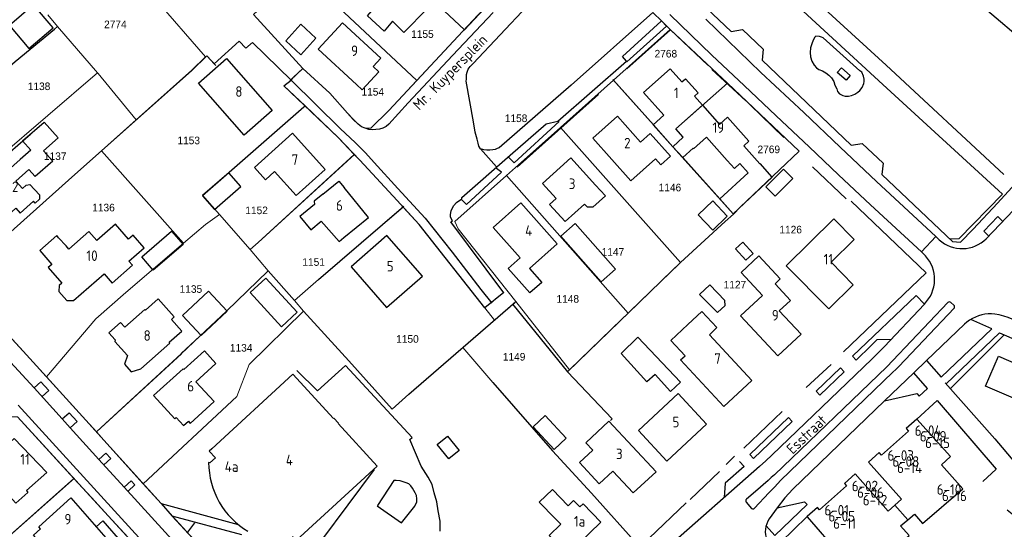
# Model space of a CAD drawing. Header units: metres. Extents: x 233829 to 239427, y 444283 to 448222.
# Tile 49 of 171: x 235729 to 235963, y 445116 to 445237. Entities that reach past the tile are written whole.
import ezdxf
from ezdxf.enums import TextEntityAlignment as Align

# ---------------------------------------------------------------- set-up
doc = ezdxf.new("R2010")
doc.units = ezdxf.units.M
doc.header["$MEASUREMENT"] = 0
doc.linetypes.add('DGN3', pattern=[54.868356, 36.578904, -18.289452])
for name, color, linetype in [('DAKRAND', 4, 'Continuous'), ('DAKRAND-BYG', 4, 'Continuous'), ('Goud-kadastrale grenzen', 13, 'Continuous'), ('HEG', 253, 'Continuous'), ('HEK', 253, 'Continuous'), ('HOOFDGEBOUW', 4, 'Continuous'), ('HUISNUMMER', 253, 'Continuous'), ('KANTVERH', 253, 'Continuous'), ('KANTWATER', 153, 'Continuous'), ('KUNSTWERK', 253, 'Continuous'), ('MUUR', 253, 'Continuous'), ('RASTER', 253, 'Continuous'), ('STRAATNAAM', 253, 'Continuous'), ('TUSSENMUUR', 253, 'Continuous')]:
    doc.layers.add(name, color=color, linetype=linetype)
for name, color, linetype, lineweight in [('G01 kadestrale perceelsgrens', 73, 'Continuous', 0), ('G02 kadestrale sectiegrens', 73, 'DGN3', 30), ('Z01 perceelnummer', 73, 'Continuous', 13)]:
    doc.layers.add(name, color=color, linetype=linetype, lineweight=lineweight)
doc.styles.get("Standard").update_dxf_attribs({"font": 'iso.shx'})
doc.styles.add('Styledgn001', font='dgn001.shx')

# ---------------------------------------------------------------- blocks, each defined once
blk = doc.blocks.new('A$C1532452F')
at = {"layer": 'G01 kadestrale perceelsgrens'}
for p, q in [((235740.317, 445265.806), (235772.839, 445228.463)), ((235795.489, 445248.622), (235823.046, 445222.898)), ((235834.365, 445234.921), (235845.437, 445246.835)), ((235827.102, 445241.654), (235834.365, 445234.921)), ((235735.385, 445238.436), (235737.669, 445235.655)), ((235879.062, 445239.034), (235881.2, 445236.966)), ((235736.923, 445235.084), (235737.669, 445235.655)), ((235737.669, 445235.655), (235747.191, 445224.709)), ((235881.2, 445236.966), (235883.228, 445234.946)), ((235869.709, 445222.911), (235883.228, 445234.946)), ((235883.228, 445234.946), (235896.827, 445222.232)), ((235703.29, 445187.128), (235747.191, 445224.709)), ((235747.191, 445224.709), (235747.345, 445224.531)), ((235747.345, 445224.531), (235756.307, 445213.544)), ((235791.41, 445221.618), (235793.203, 445222.983)), ((235796.467, 445216.827), (235791.41, 445221.618)), ((235857.144, 445211.726), (235869.709, 445222.911)), ((235896.827, 445222.232), (235913.823, 445206.117)), ((235796.467, 445216.827), (235778.422, 445201.128)), ((235748.111, 445206.214), (235756.307, 445213.544)), ((235810.719, 445211.519), (235812.122, 445211.594)), ((235844.355, 445200.34), (235857.144, 445211.726)), ((235857.144, 445211.726), (235885.651, 445179.693)), ((235740.238, 445199.206), (235748.111, 445206.214)), ((235748.111, 445206.214), (235767.608, 445184.299)), ((235785.298, 445184.43), (235808.15, 445205.293)), ((235883.862, 445207.161), (235898.263, 445191.16)), ((235899.854, 445192.84), (235913.823, 445206.117)), ((235713.825, 445175.638), (235740.238, 445199.206)), ((235844.355, 445200.34), (235873.23, 445167.65)), ((235799.651, 445175.626), (235819.742, 445192.844)), ((235898.263, 445191.16), (235899.854, 445192.84)), ((235776.127, 445191.097), (235783.427, 445182.729)), ((235885.651, 445179.693), (235896.301, 445189.405)), ((235896.301, 445189.405), (235898.263, 445191.16)), ((235783.427, 445182.729), (235785.298, 445184.43)), ((235783.427, 445182.729), (235787.704, 445177.686)), ((235885.254, 445179.28), (235885.651, 445179.693)), ((235777.804, 445168.131), (235787.704, 445177.686)), ((235787.704, 445177.686), (235793.994, 445170.66)), ((235883.931, 445177.994), (235885.254, 445179.28)), ((235793.994, 445170.66), (235799.651, 445175.626)), ((235793.994, 445170.66), (235796.095, 445168.115)), ((235841.438, 445165.957), (235846.575, 445170.382)), ((235846.575, 445170.382), (235859.277, 445154.191)), ((235771.455, 445162.188), (235777.804, 445168.131)), ((235796.095, 445168.115), (235806.833, 445156.33)), ((235839.176, 445168.952), (235841.438, 445165.957)), ((235833.935, 445159.466), (235841.438, 445165.957)), ((235859.277, 445154.191), (235871.717, 445166.191)), ((235871.717, 445166.191), (235873.23, 445167.65)), ((235833.935, 445159.466), (235841.086, 445151.168)), ((235806.833, 445156.33), (235817.134, 445144.858)), ((235746.886, 445139.463), (235747.026, 445139.587)), ((235721.305, 445110.48), (235741.568, 445128.402)), ((235758.032, 445127.124), (235762.25, 445122.472)), ((235762.25, 445122.472), (235764.93, 445119.514)), ((235764.93, 445119.514), (235774.744, 445108.823))]:
    blk.add_line(p, q, dxfattribs=at)
at = {"layer": 'G01 kadestrale perceelsgrens', "flags": 128}
for points in [[(235910.107, 445280.929), (235934.34, 445260.073), (235972.501, 445227.688), (235973.927, 445226.518)], [(235795.904, 445225.679), (235784.206, 445238.495), (235791.634, 445245.384)], [(235723.357, 445223.659), (235727.632, 445227.384), (235736.923, 445235.084)], [(235823.046, 445222.898), (235833.973, 445234.556), (235834.365, 445234.921)], [(235774.858, 445226.849), (235780.83, 445232.176), (235782.396, 445230.577), (235783.98, 445231.895), (235793.203, 445222.983)], [(235772.839, 445228.463), (235773.127, 445228.74), (235774.858, 445226.849)], [(235756.307, 445213.544), (235769.527, 445225.284), (235772.839, 445228.463)], [(235793.203, 445222.983), (235793.747, 445223.645), (235795.904, 445225.679)], [(235795.904, 445225.679), (235802.324, 445219.839), (235806.536, 445215.134), (235807.856, 445213.654), (235809.079, 445212.539), (235809.897, 445211.899), (235810.719, 445211.519)], [(235812.122, 445211.594), (235816.359, 445215.764), (235823.046, 445222.898)], [(235869.709, 445222.911), (235879.233, 445212.359), (235883.862, 445207.161)], [(235883.862, 445207.161), (235886.324, 445209.395), (235884.53, 445211.413), (235896.827, 445222.232)], [(235796.467, 445216.827), (235804.343, 445209.366), (235808.15, 445205.293)], [(235808.15, 445205.293), (235809.475, 445203.967), (235818.31, 445194.393), (235819.742, 445192.844)], [(235778.422, 445201.128), (235772.129, 445195.685), (235776.127, 445191.097)], [(235844.355, 445200.34), (235832.052, 445189.388), (235832.848, 445187.684), (235846.575, 445170.382)], [(235819.742, 445192.844), (235823.591, 445188.681), (235839.176, 445168.952)], [(235767.608, 445184.299), (235772.82, 445188.715), (235776.127, 445191.097)], [(235735.01, 445152.551), (235746.739, 445166.312), (235753.901, 445172.558), (235767.608, 445184.299)], [(235873.23, 445167.65), (235881.018, 445175.163), (235883.931, 445177.994)], [(235713.825, 445175.638), (235718.659, 445170.378), (235729.46, 445158.627), (235735.01, 445152.551)], [(235758.032, 445127.124), (235780.263, 445147.841), (235783.208, 445155.446), (235796.095, 445168.115)], [(235747.026, 445139.587), (235767.029, 445157.985), (235771.455, 445162.188)], [(235817.134, 445144.858), (235821.153, 445148.408), (235833.935, 445159.466)], [(235735.01, 445152.551), (235744.385, 445142.286), (235746.886, 445139.463)], [(235746.886, 445139.463), (235748.647, 445137.476), (235758.032, 445127.124)]]:
    blk.add_lwpolyline(points, dxfattribs=at)
at = {"layer": 'G02 kadestrale sectiegrens'}
blk.add_line((235728.156, 445143.032), (235741.568, 445128.402), dxfattribs=at)
at = {"layer": 'G02 kadestrale sectiegrens', "flags": 128}
blk.add_lwpolyline([(235741.568, 445128.402), (235745.699, 445123.896), (235749.683, 445119.55), (235758.265, 445110.292), (235758.16, 445110.19), (235760.438, 445107.775)], dxfattribs=at)
at = {"layer": 'Z01 perceelnummer', "linetype": 'Continuous', "lineweight": 13, "style": 'Styledgn001'}
for s, p in [('2774', (235751.395, 445236.186)), ('1155', (235824.346, 445233.881)), ('2768', (235882.177, 445229.232)), ('1138', (235733.273, 445221.49)), ('1154', (235812.549, 445220.187)), ('1158', (235846.595, 445213.903)), ('1153', (235768.82, 445208.644)), ('1137', (235737.11, 445204.914)), ('2769', (235906.634, 445206.521)), ('1146', (235883.152, 445197.472)), ('1136', (235748.583, 445192.711)), ('1152', (235784.95, 445192.049)), ('1126', (235911.827, 445187.488)), ('1147', (235869.605, 445182.179)), ('1151', (235798.507, 445179.788)), ('1127', (235898.587, 445174.418)), ('1135', (235769.348, 445173.376)), ('1148', (235858.879, 445171.036)), ('1150', (235820.788, 445161.532)), ('1134', (235781.291, 445159.429)), ('1149', (235846.131, 445157.3))]:
    blk.add_text(s, height=1.8, dxfattribs=at).set_placement(p, align=Align.MIDDLE_CENTER)

msp = doc.modelspace()

# ---------------------------------------------------------------- linework, layer by layer
at = {"layer": 'DAKRAND'}
for p, q in [((235883.86, 445207.16), (235886.2, 445204.56)), ((235886.2, 445204.56), (235888.66, 445206.77)), ((235898.17, 445191.26), (235907.44, 445199.94)), ((235894.98, 445194.8), (235898.17, 445191.26)), ((235739.68, 445183.62), (235737.91, 445185.55))]:
    msp.add_line(p, q, dxfattribs=at)
for points in [[(235817.22, 445236.94), (235815.25, 445234.57), (235811.33, 445238.23), (235813.44, 445240.69)], [(235881.69, 445214.61), (235879.18, 445212.36), (235883.86, 445207.16)], [(235729.37, 445208.53), (235734.52, 445212.99), (235737.81, 445209.29), (235734.34, 445206.2), (235736.51, 445203.76), (235732.35, 445200.05), (235730.84, 445201.75)], [(235896.73, 445203.9), (235898.46, 445201.96), (235899.77, 445203.14), (235901.77, 445200.92), (235894.98, 445194.8)], [(235729.3, 445197.2), (235730.24, 445198.03), (235731.08, 445198.16), (235733.35, 445195.72), (235733.38, 445194.71), (235732.34, 445193.79), (235731.96, 445194.22)], [(235865.5, 445198.02), (235867.81, 445195.48), (235864.86, 445192.8), (235863.53, 445192.83), (235862.82, 445193.55)], [(235800.31, 445189.49), (235804.55, 445184.65), (235805.66, 445185.57)], [(235754.62, 445180.02), (235758.23, 445183.17), (235755.64, 445186.14), (235754.55, 445185.18)], [(235908.11, 445174.6), (235909.36, 445175.77), (235904.27, 445181.24), (235900.06, 445177.32), (235905.16, 445171.85)], [(235753.61, 445164.36), (235758.4, 445168.54), (235758.58, 445168.39), (235761.53, 445171.04), (235765.38, 445166.75), (235764.74, 445166.15)], [(235887.42, 445164.98), (235883.34, 445161.17), (235886.74, 445157.52)], [(235730.25, 445125.54), (235730.64, 445125.1), (235727.73, 445122.53), (235721.83, 445128.97)], [(235855.87, 445118.9), (235852.08, 445122.8), (235855.21, 445125.84), (235859, 445121.94)]]:
    msp.add_lwpolyline(points, dxfattribs=at)
at = {"layer": 'DAKRAND-BYG'}
for points in [[(235731.95, 445240.8), (235726.22, 445235.93), (235730.85, 445230.47), (235736.59, 445235.34), (235731.95, 445240.8)], [(235795.48, 445236.21), (235791.87, 445232.3), (235795.46, 445228.99), (235799.06, 445232.89), (235795.48, 445236.21)], [(235774.94, 445192.28), (235781.18, 445197.75), (235778.36, 445200.97), (235772.12, 445195.5), (235774.94, 445192.28)], [(235908.16, 445195.38), (235912.36, 445199.62), (235910.1, 445201.85), (235905.91, 445197.61), (235908.16, 445195.38)], [(235893.32, 445187.37), (235889.89, 445190.99), (235893.35, 445194.28), (235896.78, 445190.65), (235893.32, 445187.37)], [(235860.67, 445188.95), (235870.24, 445178.09), (235866.82, 445175.08), (235857.25, 445185.94), (235860.67, 445188.95)], [(235757.65, 445181.01), (235764.76, 445187.14), (235767.5, 445183.96), (235760.39, 445177.82), (235757.65, 445181.01)], [(235901.18, 445180.24), (235902.91, 445181.84), (235900.46, 445184.5), (235898.73, 445182.89), (235901.18, 445180.24)], [(235790.85, 445164.44), (235783.42, 445172.56), (235787.15, 445175.98), (235794.58, 445167.86), (235790.85, 445164.44)], [(235771.76, 445162.34), (235777.95, 445168.11), (235773.54, 445172.85), (235767.34, 445167.07), (235771.76, 445162.34)], [(235894.44, 445167.8), (235896.27, 445169.48), (235896.17, 445170.67), (235892.63, 445174.35), (235890.2, 445172.11), (235894.44, 445167.8)], [(235871.55, 445158.08), (235875.53, 445161.95), (235885.69, 445151.27), (235883.28, 445149.08), (235879.62, 445153.12), (235877.66, 445151.34), (235871.55, 445158.08)], [(235855.63, 445135.31), (235850.63, 445140.71), (235853.5, 445143.36), (235858.5, 445137.96), (235855.63, 445135.31)], [(235830.6, 445133.06), (235827.85, 445136.49), (235830.32, 445138.48), (235833.08, 445135.05), (235830.6, 445133.06)]]:
    msp.add_lwpolyline(points, dxfattribs=at)
at = {"layer": 'HEG'}
for p, q in [((235740.24, 445199.21), (235769.53, 445225.28)), ((235846.86, 445202.31), (235866.14, 445219.51)), ((235778.42, 445201.13), (235796.18, 445216.64)), ((235703.88, 445186.47), (235731.22, 445210.13)), ((235886.2, 445204.56), (235894.98, 445194.8)), ((235917.02, 445202.34), (235924.98, 445194.79)), ((235799.65, 445175.63), (235819.93, 445193.02)), ((235949.85, 445149.88), (235962.56, 445162.48)), ((235747.03, 445139.59), (235767.11, 445158.02)), ((235721.3, 445110.48), (235741.66, 445128.48))]:
    msp.add_line(p, q, dxfattribs=at)
for points in [[(235835.74, 445344.5), (235871.14, 445314.25), (235899.71, 445290), (235934.34, 445260.07), (235972.5, 445227.69)], [(235821.52, 445330.28), (235861.03, 445294.05), (235901.58, 445256.64), (235934.54, 445226.49), (235962.51, 445200.59)], [(235693.71, 445197.83), (235707.45, 445209.84), (235727.63, 445227.38), (235736.92, 445235.08)], [(235841.09, 445151.17), (235855.23, 445134.95), (235864.53, 445124.95), (235876.02, 445112.09)]]:
    msp.add_lwpolyline(points, dxfattribs=at)
at = {"layer": 'HEK'}
for p, q in [((235869.55, 445223.09), (235879.23, 445212.36)), ((235785.3, 445184.43), (235808.26, 445205.39)), ((235924.39, 445158.5), (235944.03, 445177.25)), ((235821.15, 445148.41), (235846.41, 445170.26)), ((235845.83, 445169.7), (235858.79, 445153.71)), ((235915.55, 445150.01), (235921.48, 445155.49)), ((235900.67, 445135.62), (235909.83, 445144.31)), ((235896.49, 445131.71), (235898.51, 445133.7)), ((235887.92, 445123.43), (235894.9, 445130.09)), ((235878.18, 445114.28), (235887.02, 445122.62))]:
    msp.add_line(p, q, dxfattribs=at)
for points in [[(235893.98, 445261.05), (235894.49, 445258.08), (235912.83, 445241.15), (235933.72, 445221.89), (235962.15, 445195.88), (235951.76, 445185.29), (235949.53, 445185.23)], [(235769.53, 445225.28), (235773.13, 445228.74), (235775.26, 445226.41)]]:
    msp.add_lwpolyline(points, dxfattribs=at)
at = {"layer": 'HOOFDGEBOUW'}
for p, q in [((235814.45, 445228.15), (235812.61, 445226.16)), ((235810, 445220.63), (235813.96, 445224.91)), ((235813.96, 445224.91), (235812.61, 445226.16)), ((235808.65, 445221.88), (235810, 445220.63)), ((235729.37, 445208.53), (235731.31, 445206.34)), ((235731.31, 445206.34), (235728.77, 445204.08)), ((235904.52, 445203.06), (235900.67, 445207.4)), ((235904.6, 445203.13), (235904.52, 445203.06)), ((235907.44, 445199.94), (235904.6, 445203.13)), ((235856.36, 445184.09), (235849.78, 445178.23)), ((235844.73, 445178.25), (235847.54, 445180.75)), ((235849.78, 445178.23), (235852.7, 445174.95)), ((235767.17, 445163.4), (235764.74, 445166.15)), ((235774.3, 445135.47), (235773.72, 445134.93)), ((235773.72, 445134.93), (235775.18, 445133.35)), ((235775.18, 445133.35), (235773.86, 445132.13)), ((235773.86, 445132.13), (235773.56, 445132.17)), ((235735.09, 445129.82), (235730.25, 445125.54)), ((235740.8, 445123.82), (235749.15, 445114.3))]:
    msp.add_line(p, q, dxfattribs=at)
for points in [[(235813.44, 445240.69), (235811.15, 445242.97), (235816.8, 445248.66), (235825.57, 445239.94), (235819.92, 445234.26), (235817.22, 445236.94)], [(235808.65, 445221.88), (235799.56, 445230.29), (235805.36, 445236.56), (235814.45, 445228.15)], [(235788.65, 445215.76), (235782.03, 445209.92), (235771.15, 445222.25), (235777.77, 445228.09), (235788.65, 445215.76)], [(235881.69, 445214.61), (235876.87, 445220.03), (235883.2, 445225.66), (235885.98, 445222.53), (235886.84, 445223.3), (235889.83, 445219.94), (235888.97, 445219.17), (235890.89, 445217.01)], [(235890.89, 445217.01), (235894.94, 445212.45), (235896.84, 445214.14), (235901.88, 445208.47), (235900.67, 445207.4)], [(235879.71, 445204.31), (235873.84, 445199.08), (235864.81, 445209.21), (235870.68, 445214.44), (235876.18, 445208.27)], [(235801.23, 445201.76), (235793.49, 445210.34), (235784.47, 445202.19), (235787.07, 445199.31), (235789.23, 445201.26), (235794.37, 445195.57), (235801.23, 445201.76)], [(235876.18, 445208.27), (235878.47, 445210.31), (235883.29, 445204.91), (235881, 445202.87), (235879.71, 445204.31)], [(235896.73, 445203.9), (235891.84, 445209.39), (235888.76, 445206.65), (235888.66, 445206.77)], [(235728.77, 445204.08), (235725.74, 445201.39), (235725.38, 445201.8), (235719.11, 445196.22), (235719.75, 445195.51), (235719.25, 445195.07), (235721.27, 445192.79), (235721.73, 445193.2), (235724.73, 445189.83), (235727.78, 445192.54), (235728.8, 445191.4), (235731.96, 445194.22)], [(235865.5, 445198.02), (235859.58, 445204.51), (235852.9, 445198.42), (235856.13, 445194.88), (235854.57, 445193.45), (235858.27, 445189.4), (235862.82, 445193.55)], [(235729.3, 445197.2), (235727.72, 445198.98), (235730.84, 445201.75)], [(235800.69, 445195.91), (235804.48, 445199.01), (235805.72, 445197.5)], [(235800.69, 445195.91), (235798.65, 445194.24), (235798.72, 445193.42), (235795.25, 445190.58), (235797.81, 445187.45), (235800.31, 445189.49)], [(235805.66, 445185.57), (235811.54, 445190.38), (235805.72, 445197.5)], [(235847.54, 445180.75), (235841.13, 445187.96), (235847.72, 445193.81), (235856.36, 445184.09)], [(235926.92, 445185.1), (235922.05, 445190.04), (235910.75, 445178.91), (235920.87, 445168.64), (235926.71, 445174.39), (235921.45, 445179.72), (235926.92, 445185.1)], [(235754.55, 445185.18), (235751.43, 445188.75), (235746.99, 445184.88), (235745.11, 445187.03), (235740.34, 445182.86), (235739.68, 445183.62)], [(235737.91, 445185.55), (235737.48, 445186.05), (235733.42, 445182.49), (235736.27, 445179.22), (235735.46, 445178.52), (235738.72, 445174.79), (235738.02, 445174.19), (235737.99, 445172.77), (235739.83, 445170.67), (235741.49, 445170.64), (235748.73, 445176.96), (235750.64, 445174.77), (235755.5, 445179.02), (235754.62, 445180.02)], [(235824.33, 445176.44), (235815.87, 445186.11), (235807.38, 445178.68), (235815.85, 445169.01), (235824.33, 445176.44)], [(235852.7, 445174.95), (235849.88, 445172.45), (235844.73, 445178.25)], [(235908.11, 445174.6), (235911.77, 445170.68), (235909.1, 445168.2), (235914.3, 445162.63), (235908.79, 445157.49), (235899.94, 445166.98), (235905.16, 445171.85)], [(235887.42, 445164.98), (235890.73, 445168.06), (235894.32, 445164.22), (235892.51, 445162.52), (235902.62, 445151.68), (235895.99, 445145.5), (235885.69, 445156.54), (235886.74, 445157.52)], [(235753.61, 445164.36), (235752.63, 445165.47), (235749.83, 445163), (235751.33, 445161.32), (235751.26, 445160.93), (235754.27, 445157.61), (235753.57, 445155.56), (235755.19, 445153.74), (235757.44, 445154.42), (235764.37, 445160.53), (235764.17, 445160.75), (235767.17, 445163.4)], [(235775.29, 445155.72), (235772.55, 445158.72), (235767.65, 445154.25), (235767.48, 445154.44), (235760.49, 445148.08), (235765.51, 445142.57), (235765.85, 445142.88), (235767.61, 445140.95), (235768.74, 445141.98), (235769.19, 445141.49), (235774.85, 445146.65), (235770.54, 445151.39), (235775.29, 445155.72)], [(235964.77, 445147.47), (235958.14, 445150.35), (235961.23, 445157.47), (235965.43, 445155.64), (235965.1, 445154.88), (235971.07, 445152.28)], [(235813.57, 445131.37), (235804.32, 445141.44), (235804.4, 445141.52), (235803.31, 445142.71), (235803.23, 445142.63), (235793.54, 445153.16), (235774.3, 445135.47)], [(235891.85, 445141.3), (235885.13, 445148.57), (235875.66, 445139.83), (235882.38, 445132.55), (235891.85, 445141.3)], [(235952.75, 445125.97), (235947.63, 445131.66), (235949.8, 445133.61), (235941.82, 445142.49), (235939.29, 445140.26), (235939.82, 445139.66), (235933.38, 445133.95), (235932.85, 445134.55), (235930.33, 445132.32), (235938.17, 445123.47), (235936.58, 445122.06)], [(235879.84, 445130.02), (235874.44, 445124.97), (235869.59, 445130.16), (235866.34, 445127.13), (235861.63, 445132.17), (235864.81, 445135.15), (235863.2, 445136.88), (235868.66, 445141.98), (235879.84, 445130.02)], [(235723.68, 445134.64), (235727.34, 445137.88), (235735.09, 445129.82)], [(235773.56, 445132.17), (235773.61, 445130.94), (235773.74, 445129.73), (235773.94, 445128.52), (235774.22, 445127.33), (235774.58, 445126.16), (235775.01, 445125.01), (235775.51, 445123.89), (235776.09, 445122.81), (235776.73, 445121.77), (235777.43, 445120.77), (235778.2, 445119.82), (235779.03, 445118.91), (235779.91, 445118.07), (235780.85, 445117.28), (235781.83, 445116.55), (235782.86, 445115.88)], [(235793.45, 445114.65), (235794.34, 445113.69), (235813.57, 445131.37)], [(235936.58, 445122.06), (235934.96, 445120.63), (235927.13, 445129.48), (235924.59, 445127.24), (235925.13, 445126.64), (235918.7, 445120.95), (235918.18, 445121.54), (235915.74, 445119.4), (235915.67, 445119.34), (235915.71, 445119.29), (235923.43, 445110.42), (235925.63, 445112.35), (235930.61, 445106.65), (235939.95, 445114.87), (235937.96, 445117.14), (235939.65, 445118.6)], [(235939.65, 445118.6), (235941.23, 445119.96), (235943.16, 445117.71), (235952.75, 445125.97)], [(235724.02, 445092.27), (235714.13, 445103.69), (235721.11, 445110.11), (235729.06, 445100.97), (235739.28, 445110.23), (235735.95, 445114.04), (235734.15, 445112.41), (235731.92, 445114.95), (235733.61, 445116.49), (235733.22, 445116.94), (235740.8, 445123.82)], [(235859, 445121.94), (235860.27, 445123.17), (235861.75, 445121.65), (235862.52, 445122.39), (235866.76, 445118.03), (235858.85, 445110.35), (235854.45, 445114.88), (235857.19, 445117.54), (235855.87, 445118.9)]]:
    msp.add_lwpolyline(points, dxfattribs=at)
at = {"layer": 'KANTVERH'}
for p, q in [((235838.18, 445206.65), (235841.96, 445202.35)), ((235946.32, 445185.81), (235932.22, 445198.87)), ((235958.25, 445185.3), (235966.4, 445193.8)), ((235942.88, 445182.18), (235930.76, 445193.35)), ((235942.88, 445182.18), (235946.32, 445185.81)), ((235946.32, 445185.81), (235947.14, 445185.03)), ((235943.87, 445181.23), (235942.88, 445182.18)), ((235926.55, 445157.41), (235941.67, 445171.82)), ((235949.16, 445170.16), (235936.07, 445156.38)), ((235941.67, 445171.82), (235943.6, 445169.81)), ((235950.62, 445169.53), (235949.88, 445170.18)), ((235943.6, 445169.81), (235934.04, 445159.68)), ((235937.54, 445155.03), (235950.64, 445168.83)), ((235953.11, 445165.02), (235944.13, 445156.42)), ((235932.3, 445161.36), (235930.97, 445159.98)), ((235935.67, 445161.4), (235932.3, 445161.36)), ((235961.44, 445162.97), (235948.75, 445150.85)), ((235961.44, 445162.97), (235962.56, 445162.48)), ((235930.97, 445159.98), (235927.4, 445156.53)), ((235931.2, 445156.84), (235907.39, 445133.96)), ((235927.4, 445156.53), (235926.55, 445157.41)), ((235936.07, 445156.38), (235934.67, 445154.94)), ((235944.13, 445156.42), (235941.06, 445153.48)), ((235732.08, 445149.91), (235726.52, 445155.99)), ((235934.67, 445154.94), (235907.95, 445129.3)), ((235909.42, 445127.91), (235936.12, 445153.61)), ((235941.06, 445153.48), (235934.15, 445146.84)), ((235944.3, 445149.75), (235941.06, 445153.48)), ((235942.39, 445147.92), (235944.3, 445149.75)), ((235934.15, 445146.84), (235941.77, 445148.56)), ((235941.77, 445148.56), (235942.39, 445147.92)), ((235941.82, 445142.49), (235946.63, 445146.92)), ((235740.67, 445140.46), (235740.66, 445140.46)), ((235747.51, 445132.94), (235740.67, 445140.46)), ((235904.43, 445131.23), (235882.48, 445111.99)), ((235900.8, 445131.26), (235896.28, 445127.31)), ((235899.7, 445132.45), (235900.8, 445131.26)), ((235896.28, 445127.31), (235896.07, 445123.91)), ((235903.27, 445121.34), (235906.66, 445125.02)), ((235762.25, 445122.47), (235764.93, 445119.51)), ((235762.25, 445122.47), (235780.56, 445117.51)), ((235901.29, 445122.82), (235902.56, 445121.32)), ((235908.59, 445121.46), (235906.7, 445118.84)), ((235781.45, 445115.01), (235764.93, 445119.51)), ((235764.93, 445119.51), (235774.74, 445108.82))]:
    msp.add_line(p, q, dxfattribs=at)
for points in [[(235812.12, 445211.59), (235816.36, 445215.76), (235833.97, 445234.56), (235855.51, 445257.63)], [(235881.51, 445249.83), (235897.71, 445234.5), (235900.36, 445234.97), (235905.3, 445230.3), (235905.04, 445227.66), (235926.17, 445207.5), (235928.82, 445207.92), (235933.82, 445203.25), (235933.45, 445200.56), (235950.25, 445184.64), (235952.17, 445184.5), (235955.19, 445187.55), (235960.97, 445193.77), (235965.27, 445198.46)], [(235879.06, 445239.03), (235859.66, 445221.73), (235842.6, 445206.92), (235842.12, 445206.73), (235841.65, 445206.53), (235841.08, 445206.39), (235840.35, 445206.3), (235839.63, 445206.31), (235838.9, 445206.43), (235838.18, 445206.65), (235837.72, 445207.28), (235837.58, 445208.01), (235837.34, 445208.95), (235836.91, 445210.62), (235836.49, 445213.02), (235834.77, 445222.71), (235834.78, 445223.22), (235834.79, 445223.74), (235834.8, 445224.26), (235834.97, 445224.83), (235835.24, 445225.55), (235835.72, 445226.16), (235836.41, 445226.93), (235849.2, 445240.47)], [(235841.17, 445239.03), (235831.52, 445228.79), (235820.96, 445217.54), (235816.4, 445212.54), (235815.71, 445211.94), (235814.92, 445211.59), (235814.14, 445211.34), (235813.31, 445211.21), (235812.42, 445211.17), (235811.6, 445211.24), (235810.72, 445211.52), (235809.9, 445211.9), (235809.08, 445212.54), (235807.86, 445213.65), (235806.54, 445215.13), (235802.32, 445219.84), (235795.9, 445225.68), (235792.94, 445222.89)], [(235883.15, 445238.53), (235893.13, 445228.89), (235900.82, 445221.72), (235908.4, 445214.46), (235916.2, 445207.14), (235923.17, 445200.51), (235930.76, 445193.35)], [(235843.71, 445172.49), (235831.08, 445189.36), (235831.5, 445189.56), (235831, 445190.4), (235831.01, 445191.07), (235831.18, 445191.9), (235831.4, 445192.52), (235831.83, 445193.18), (235832.47, 445193.95), (235833.68, 445194.75), (235833.69, 445195.07), (235845.16, 445205.16), (235853.71, 445212.56), (235856.53, 445213.23), (235872.86, 445227.48), (235871.84, 445228.54), (235881.04, 445236.92)], [(235872.91, 445227.33), (235882.37, 445235.75), (235881.2, 445236.97)], [(235932.22, 445198.87), (235923.56, 445207.04), (235914.96, 445215.31), (235904.77, 445224.76), (235891.64, 445237.43)], [(235661.34, 445234.52), (235672.61, 445221.39), (235704.33, 445185.97), (235729.46, 445158.63), (235744.39, 445142.29), (235748.65, 445137.48), (235762.25, 445122.47)], [(235843.71, 445172.54), (235839.18, 445168.95), (235823.59, 445188.68), (235818.31, 445194.39), (235809.48, 445203.97), (235804.34, 445209.37), (235791.41, 445221.62), (235793.2, 445222.98), (235804.85, 445211.43)], [(235844.83, 445204.7), (235846.11, 445203.32), (235856.84, 445213.12)], [(235804.85, 445211.43), (235808.37, 445208.19), (235810.81, 445205.71), (235812.89, 445203.38), (235818.47, 445197.24), (235824.97, 445190.21), (235831.45, 445182.09), (235838.22, 445173.23), (235840.86, 445170.01)], [(235833.63, 445194.6), (235834.8, 445193.43), (235843.15, 445201.15), (235841.72, 445202.12)], [(235958.88, 445185.93), (235957.69, 445187.11), (235961.01, 445190.56), (235962.25, 445189.44)], [(235947.14, 445185.03), (235947.73, 445184.55), (235948.37, 445184.13), (235949.04, 445183.76), (235949.75, 445183.47), (235950.48, 445183.23), (235951.23, 445183.07), (235951.98, 445182.98), (235952.75, 445182.97), (235953.51, 445183.02), (235954.27, 445183.15), (235955.01, 445183.34), (235955.72, 445183.61), (235956.41, 445183.94), (235957.07, 445184.34), (235957.68, 445184.79), (235958.25, 445185.3)], [(235943.6, 445169.81), (235944.13, 445170.4), (235944.6, 445171.03), (235945.01, 445171.7), (235945.35, 445172.41), (235945.62, 445173.15), (235945.83, 445173.91), (235945.96, 445174.68), (235946.01, 445175.47), (235945.99, 445176.25), (235945.9, 445177.04), (235945.73, 445177.81), (235945.5, 445178.56), (235945.19, 445179.28), (235944.81, 445179.97), (235944.37, 445180.62), (235943.87, 445181.23)], [(235949.88, 445170.18), (235949.71, 445170.28), (235949.52, 445170.3), (235949.33, 445170.27), (235949.16, 445170.16)], [(235950.64, 445168.83), (235950.73, 445168.95), (235950.78, 445169.1), (235950.77, 445169.26), (235950.72, 445169.41), (235950.62, 445169.53)], [(235944.13, 445156.42), (235947.58, 445152.45), (235959.64, 445163.91), (235954.61, 445166.13)], [(235960.33, 445167.44), (235959.55, 445167.49), (235958.76, 445167.47), (235957.98, 445167.38), (235957.21, 445167.22), (235956.46, 445167), (235955.73, 445166.72), (235955.02, 445166.38), (235954.35, 445165.98), (235953.71, 445165.52), (235953.11, 445165.02)], [(235964.47, 445166.19), (235963.47, 445166.61), (235962.44, 445166.96), (235961.39, 445167.24), (235960.33, 445167.44)], [(235962.56, 445162.48), (235980.32, 445154.81), (236005.39, 445143.93)], [(235931.2, 445156.84), (235932.18, 445157.75), (235933.13, 445158.7), (235934.04, 445159.68)], [(235794.48, 445154.06), (235799.43, 445149.21), (235806.1, 445155.2), (235821.94, 445138.16)], [(235924.52, 445153.72), (235918.73, 445148.2), (235917.88, 445149.14), (235923.66, 445154.66), (235924.52, 445153.72)], [(235936.12, 445153.61), (235936.84, 445154.3), (235937.54, 445155.03)], [(235738.78, 445142.54), (235732.08, 445149.91), (235733.69, 445151.39), (235735.58, 445149.32), (235733.97, 445147.84)], [(235948.5, 445151.14), (235960.3, 445137.83), (235970.74, 445125.58), (235964.42, 445119.92), (235963.3, 445120.89)], [(235934.15, 445146.84), (235912.31, 445125.89), (235910.47, 445123.86), (235908.59, 445121.46), (235915.09, 445122.91), (235915.74, 445122.25), (235908.07, 445114.9), (235905.99, 445117.19)], [(235946.63, 445146.92), (235960.67, 445130.66), (235957.46, 445127.68)], [(235728.32, 445145.85), (235751.23, 445120.7), (235779.29, 445089.93), (235775.77, 445086.63)], [(235682.31, 445105.27), (235699.77, 445120.36), (235725.51, 445143.19), (235728.16, 445143.03), (235749.68, 445119.55), (235758.27, 445110.29), (235755.1, 445107.82)], [(235740.67, 445140.46), (235738.78, 445142.54), (235740.4, 445144.02), (235742.29, 445141.94), (235740.67, 445140.46)], [(235912.22, 445141.96), (235902.99, 445133.16), (235902.1, 445134.12), (235911.33, 445142.92), (235912.22, 445141.96)], [(235828.6, 445115.92), (235828.54, 445118.26), (235828.12, 445120.76), (235827.75, 445122.89), (235827.17, 445125.03), (235826.64, 445126.96), (235825.69, 445128.74), (235824.08, 445131.37), (235821.36, 445137.66), (235821.94, 445138.16)], [(235753.51, 445126.35), (235747.51, 445132.94), (235749.13, 445134.45), (235750.31, 445133.12), (235748.68, 445131.67)], [(235904.43, 445131.23), (235905.93, 445132.58), (235907.39, 445133.96)], [(235783.93, 445098.97), (235800.42, 445113.79), (235812.96, 445130.56)], [(235907.95, 445129.3), (235907.22, 445128.61), (235906.47, 445127.94)], [(235779.46, 445097.89), (235753.51, 445126.35), (235755.13, 445127.83), (235755.99, 445126.88), (235754.41, 445125.43)], [(235813.62, 445121.93), (235819.35, 445117.87), (235822.54, 445121.85), (235822.98, 445122.88), (235822.99, 445123.61), (235822.9, 445124.34), (235822.61, 445124.97), (235822.31, 445125.54), (235822.01, 445126.12), (235821.6, 445126.65), (235821.09, 445127.13), (235820.48, 445127.4), (235819.75, 445127.62), (235819.08, 445127.84), (235818.1, 445127.91), (235817.58, 445127.92), (235813.67, 445121.98)], [(235906.47, 445127.94), (235903.45, 445125.3), (235901.33, 445123.51)], [(235906.66, 445125.02), (235908.03, 445126.47), (235909.42, 445127.91)], [(235901.33, 445123.51), (235901.21, 445123.36), (235901.16, 445123.17), (235901.18, 445122.98), (235901.29, 445122.82)], [(235902.56, 445121.32), (235902.73, 445121.22), (235902.92, 445121.19), (235903.11, 445121.23), (235903.27, 445121.34)], [(235906.7, 445118.84), (235906.38, 445118.26), (235906.13, 445117.66), (235905.95, 445117.02), (235905.84, 445116.38), (235905.81, 445115.72), (235905.85, 445115.07), (235905.97, 445114.42), (235906.15, 445113.79), (235906.42, 445113.19), (235906.74, 445112.62), (235907.13, 445112.09), (235907.58, 445111.61)], [(235923.05, 445098.48), (235921.24, 445100.35), (235921.15, 445100.81), (235909.51, 445113.27), (235915.67, 445119.34)]]:
    msp.add_lwpolyline(points, dxfattribs=at)
at = {"layer": 'KANTWATER'}
msp.add_lwpolyline([(235917.77, 445233.37), (235917.56, 445233.16), (235917.18, 445232.44), (235916.85, 445231.57), (235916.57, 445230.64), (235916.44, 445229.5), (235916.53, 445228.46), (235916.87, 445227.47), (235917.42, 445226.52), (235917.98, 445225.89), (235918.49, 445225.46), (235919.42, 445225.13), (235920.19, 445224.7), (235920.9, 445224.17), (235921.51, 445223.53), (235922.07, 445222.64), (235922.36, 445221.75), (235922.76, 445220.86), (235922.95, 445220.29), (235923.46, 445219.71), (235924.23, 445219.33), (235924.8, 445219.16), (235925.57, 445219.14), (235926.3, 445219.34), (235927.04, 445219.63), (235927.77, 445220.08), (235928.3, 445220.49), (235928.78, 445221.21), (235929.22, 445222.18), (235929.33, 445222.65), (235929.29, 445223.17), (235929.15, 445223.9), (235928.75, 445224.84), (235928.29, 445225.16), (235919.52, 445232.97), (235919.16, 445233.18), (235918.7, 445233.3), (235917.82, 445233.37)], dxfattribs=at)
at = {"layer": 'KUNSTWERK'}
msp.add_lwpolyline([(235925.93, 445224.07), (235925.03, 445222.94), (235922.89, 445224.8), (235923.89, 445225.87), (235925.93, 445224.07)], dxfattribs=at)
at = {"layer": 'MUUR'}
for p, q in [((235893.07, 445225.48), (235901.17, 445218.06)), ((235902.23, 445217.09), (235910.24, 445209.37)), ((235926.23, 445194.21), (235944.03, 445177.25)), ((235768.65, 445115.64), (235770.3, 445117.89))]:
    msp.add_line(p, q, dxfattribs=at)
for points in [[(235872.92, 445225.62), (235883.31, 445234.9), (235892.13, 445226.5)], [(235746.87, 445116.91), (235748.46, 445118.38), (235753.13, 445112.99)]]:
    msp.add_lwpolyline(points, dxfattribs=at)
at = {"layer": 'RASTER'}
for p, q in [((235777.87, 445168.2), (235787.7, 445177.69)), ((235767.06, 445158.07), (235771.45, 445162.19))]:
    msp.add_line(p, q, dxfattribs=at)
for points in [[(235885.25, 445179.28), (235881.02, 445175.16), (235858.78, 445153.71), (235869.4, 445142.55), (235869.03, 445142.19)], [(235806.83, 445156.33), (235817.13, 445144.86), (235821.15, 445148.41)]]:
    msp.add_lwpolyline(points, dxfattribs=at)
at = {"layer": 'TUSSENMUUR'}
for p, q in [((235884.53, 445211.41), (235890.89, 445217.01)), ((235939.65, 445118.6), (235936.58, 445122.06))]:
    msp.add_line(p, q, dxfattribs=at)
msp.add_lwpolyline([(235883.86, 445207.16), (235886.32, 445209.4), (235884.53, 445211.41)], dxfattribs=at)

# ---------------------------------------------------------------- block references
at = {"layer": 'Goud-kadastrale grenzen', "linetype": 'Continuous'}
msp.add_blockref('A$C1532452F', (0, 0), dxfattribs=at)

# ---------------------------------------------------------------- texts
at = {"layer": 'HUISNUMMER'}
for s, p in [('9', (235807.4, 445228.68)), ('8', (235779.9, 445219.01)), ('1', (235884.08, 445218.66)), ('19', (235893.25, 445210.44)), ('2', (235872.26, 445206.76)), ('7', (235793.26, 445202.84)), ('12', (235725.72, 445196.39)), ('3', (235859.12, 445197.11)), ('6', (235803.81, 445191.96)), ('4', (235848.75, 445186.02)), ('10', (235744.52, 445180.04)), ('5', (235815.86, 445177.56)), ('11', (235919.67, 445179.2)), ('9', (235907.36, 445165.9)), ('8', (235758.11, 445161.1)), ('7', (235893.68, 445155.65)), ('6', (235768.47, 445149.06)), ('5', (235883.76, 445140.56)), ('6-04', (235941.29, 445138.52)), ('6-09', (235942.51, 445137.18)), ('6-15', (235943.75, 445135.63)), ('3', (235870.34, 445133.01)), ('6-03', (235934.84, 445132.63)), ('11', (235728.8, 445131.71)), ('4', (235791.9, 445131.54)), ('6-08', (235935.98, 445131.2)), ('4a', (235777.38, 445129.99)), ('6-14', (235937.1, 445129.7)), ('6-02', (235926.35, 445125.38)), ('6-06', (235927.62, 445123.83)), ('6-10', (235946.54, 445124.56)), ('6-12', (235928.96, 445122.02)), ('6-16', (235947.77, 445123.03)), ('6-01', (235919.84, 445119.63)), ('9', (235739.3, 445117.51)), ('1a', (235860.33, 445117)), ('6-05', (235920.8, 445118.19)), ('6-11', (235921.93, 445116.48))]:
    msp.add_text(s, height=2.5, dxfattribs=at).set_placement(p)
at = {"layer": 'STRAATNAAM'}
for s, rotation, p in [('Mr. Kuypersplein', 45.4052, (235823.61, 445215.66)), ('Esstraat', 43.5395, (235912.31, 445134.03))]:
    msp.add_text(s, height=2.5, rotation=rotation, dxfattribs=at).set_placement(p)

doc.saveas('drawing.dxf')
